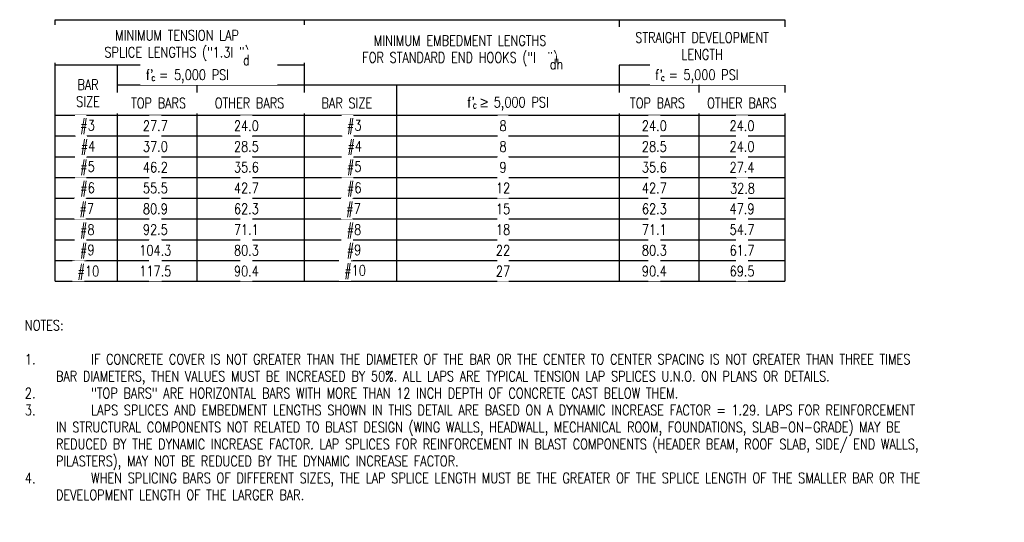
# Model space of a CAD drawing. Header units: inches. Extents: x -458 to 1900, y -406 to 193.
# Tile 6 of 15: x -0.4 to 11.48, y 28.25 to 34.31. Entities that reach past the tile are written whole.
import ezdxf

# ---------------------------------------------------------------- set-up
doc = ezdxf.new("R2010")
doc.units = ezdxf.units.IN
doc.header["$MEASUREMENT"] = 0
doc.layers.add('A-DETL-THIN', color=1, linetype='Continuous')
doc.layers.add('S-ANNO-NOTE', color=2, linetype='Continuous', lineweight=35)
doc.styles.add('Annotative', font='romans.shx', dxfattribs={"width": 0.8, "height": 0.125})

msp = doc.modelspace()

# ---------------------------------------------------------------- linework, layer by layer
at = {"layer": 'A-DETL-THIN', "lineweight": -3}
for p, q in [((0.027, 31.1565), (0.027, 34.3104)), ((0.027, 34.3104), (8.8357, 34.3104)), ((3.0336, 34.3104), (3.0336, 31.1565)), ((6.8357, 34.3104), (6.8357, 31.1565)), ((8.8357, 34.3104), (8.8357, 31.1565)), ((3.0336, 33.7627), (0.027, 33.7627)), ((0.777, 33.7627), (0.777, 31.1565)), ((0.777, 33.5239), (8.8357, 33.5239)), ((1.7378, 33.5239), (1.7378, 31.1565)), ((4.1492, 33.5239), (4.1492, 31.1565)), ((0.027, 33.1598), (8.8357, 33.1598)), ((0.027, 32.9094), (8.8357, 32.9094)), ((0.027, 32.659), (8.8357, 32.659)), ((0.027, 32.4086), (8.8357, 32.4086)), ((0.027, 32.1582), (8.8357, 32.1582)), ((0.027, 31.9078), (8.8357, 31.9078)), ((0.027, 31.6573), (8.8357, 31.6573)), ((0.027, 31.4069), (8.8357, 31.4069)), ((0.027, 31.1565), (8.8357, 31.1565))]:
    msp.add_line(p, q, dxfattribs=at)

# ---------------------------------------------------------------- texts
at = {"layer": 'S-ANNO-NOTE', "lineweight": -3, "char_height": 0.125, "line_spacing_factor": 0.981704, "style": 'Annotative', "bg_fill": 2}
for s, insert, width, attachment_point in [('\\pxqc,t4,8,12,16,20,24,28,32,36,40,44,48,52,56,60,64,68,72,76,80,84,88,92,96,100,104,108,112,116,120,124,128;MINIMUM EMBEDMENT LENGTHS\\PFOR STANDARD END HOOKS ("l  ")', (4.9155, 33.9363), 3, 5), ('\\pxt3.2,6.4,9.6,12.8,16,19.2,22.4,25.6,28.8,32,35.2,38.4,41.6,44.8,48,51.2,54.4,57.6,60.8,64,67.2,70.4,73.6,76.8,80,83.2,86.4,89.6,92.8,96,99.2,102.4;NOTES:\\P\\P\\pi-3,l3,t6.4,9.6,12.8,16,19.2,22.4,25.6,28.8,32,35.2,38.4,41.6,44.8,48,51.2,54.4,57.6,60.8,64,67.2,70.4,73.6,76.8,80,83.2,86.4,89.6,92.8,96,99.2,102.4;1.^IIF CONCRETE COVER IS NOT GREATER THAN THE DIAMETER OF THE BAR OR THE CENTER TO CENTER SPACING IS NOT GREATER THAN THREE TIMES BAR DIAMETERS, THEN VALUES MUST BE INCREASED BY 50%. ALL LAPS ARE TYPICAL TENSION LAP SPLICES U.N.O. ON PLANS OR DETAILS.\\P2.^I"TOP BARS" ARE HORIZONTAL BARS WITH MORE THAN 12 INCH DEPTH OF CONCRETE CAST BELOW THEM.\\P3.^ILAPS SPLICES AND EMBEDMENT LENGTHS SHOWN IN THIS DETAIL ARE BASED ON A DYNAMIC INCREASE FACTOR = 1.29. LAPS FOR REINFORCEMENT IN STRUCTURAL COMPONENTS NOT RELATED TO BLAST DESIGN (WING WALLS, HEADWALL, MECHANICAL ROOM, FOUNDATIONS, SLAB-ON-GRADE) MAY BE REDUCED BY THE DYNAMIC INCREASE FACTOR. LAP SPLICES FOR REINFORCEMENT IN BLAST COMPONENTS (HEADER BEAM, ROOF SLAB, SIDE/ END WALLS, PILASTERS), MAY NOT BE REDUCED BY THE DYNAMIC INCREASE FACTOR.\\P4.^IWHEN SPLICING BARS OF DIFFERENT SIZES, THE LAP SPLICE LENGTH MUST BE THE GREATER OF THE SPLICE LENGTH OF THE SMALLER BAR OR THE DEVELOPMENT LENGTH OF THE LARGER BAR.', (-0.3368, 30.6881), 11.757747, 1)]:
    msp.add_mtext(s, dxfattribs=dict(at, insert=insert, width=width, attachment_point=attachment_point))

# ---------------------------------------------------------------- next in the draw order: texts
for s, insert, width, attachment_point in [('\\pxqc,t4,8,12,16,20,24,28,32,36,40,44,48,52,56,60,64,68,72,76,80,84,88,92,96,100,104,108,112,116,120,124,128;MINIMUM TENSION LAP\\PSPLICE LENGTHS ("1.3l ")', (1.5, 33.9992), 3, 5), ('\\pxqc,t4,8,12,16,20,24,28,32,36,40,44,48,52,56,60,64,68,72,76,80,84,88,92,96,100,104,108,112,116,120,124,128;STRAIGHT DEVELOPMENT LENGTH', (7.8357, 33.9933), 1.964224, 5), ('\\pxt3.2,6.4,9.6,12.8,16,19.2,22.4,25.6,28.8,32,35.2,38.4,41.6,44.8,48,51.2,54.4,57.6,60.8,64,67.2,70.4,73.6,76.8,80,83.2,86.4,89.6,92.8,96,99.2,102.4;{dh}', (5.997, 33.7126), 0.012227, 7), ('\\pxqc,t3.2,6.4,9.6,12.8,16,19.2,22.4,25.6,28.8,32,35.2,38.4,41.6,44.8,48,51.2,54.4,57.6,60.8,64,67.2,70.4,73.6,76.8,80,83.2,86.4,89.6,92.8,96,99.2,102.4;{BAR\\PSIZE}', (0.4256, 33.4249), 0.027087, 5), ('\\pxqc,t3.2,6.4,9.6,12.8,16,19.2,22.4,25.6,28.8,32,35.2,38.4,41.6,44.8,48,51.2,54.4,57.6,60.8,64,67.2,70.4,73.6,76.8,80,83.2,86.4,89.6,92.8,96,99.2,102.4;{TOP BARS}', (1.2763, 33.3057), 1, 5), ("\\pxt3.2,6.4,9.6,12.8,16,19.2,22.4,25.6,28.8,32,35.2,38.4,41.6,44.8,48,51.2,54.4,57.6,60.8,64,67.2,70.4,73.6,76.8,80,83.2,86.4,89.6,92.8,96,99.2,102.4;{f'}", (4.9994, 33.3782), 0.007237, 1), ('\\pxt3.2,6.4,9.6,12.8,16,19.2,22.4,25.6,28.8,32,35.2,38.4,41.6,44.8,48,51.2,54.4,57.6,60.8,64,67.2,70.4,73.6,76.8,80,83.2,86.4,89.6,92.8,96,99.2,102.4;{#5}', (0.3314, 32.4353), 0.013023, 7), ('\\pxt3.2,6.4,9.6,12.8,16,19.2,22.4,25.6,28.8,32,35.2,38.4,41.6,44.8,48,51.2,54.4,57.6,60.8,64,67.2,70.4,73.6,76.8,80,83.2,86.4,89.6,92.8,96,99.2,102.4;{#5}', (3.55, 32.4353), 0.013023, 7), ('\\pxt3.2,6.4,9.6,12.8,16,19.2,22.4,25.6,28.8,32,35.2,38.4,41.6,44.8,48,51.2,54.4,57.6,60.8,64,67.2,70.4,73.6,76.8,80,83.2,86.4,89.6,92.8,96,99.2,102.4;{#10}', (0.299, 31.1747), 0.019325, 7), ('\\pxt3.2,6.4,9.6,12.8,16,19.2,22.4,25.6,28.8,32,35.2,38.4,41.6,44.8,48,51.2,54.4,57.6,60.8,64,67.2,70.4,73.6,76.8,80,83.2,86.4,89.6,92.8,96,99.2,102.4;{#10}', (3.5176, 31.1825), 0.019325, 7)]:
    msp.add_mtext(s, dxfattribs=dict(at, insert=insert, width=width, attachment_point=attachment_point))

# ---------------------------------------------------------------- next in the draw order: linework, layer by layer
at = {"layer": 'A-DETL-THIN', "lineweight": -3}
msp.add_line((8.8357, 33.7627), (6.8357, 33.7627), dxfattribs=at)

# ---------------------------------------------------------------- next in the draw order: texts
at = {"layer": 'S-ANNO-NOTE', "lineweight": -3, "char_height": 0.125, "line_spacing_factor": 0.981704, "style": 'Annotative', "bg_fill": 2}
for s, insert, width, attachment_point in [("\\pxt3.2,6.4,9.6,12.8,16,19.2,22.4,25.6,28.8,32,35.2,38.4,41.6,44.8,48,51.2,54.4,57.6,60.8,64,67.2,70.4,73.6,76.8,80,83.2,86.4,89.6,92.8,96,99.2,102.4;{f'}", (1.1206, 33.7089), 0.007237, 1), ('\\pxt3.2,6.4,9.6,12.8,16,19.2,22.4,25.6,28.8,32,35.2,38.4,41.6,44.8,48,51.2,54.4,57.6,60.8,64,67.2,70.4,73.6,76.8,80,83.2,86.4,89.6,92.8,96,99.2,102.4; {\\fArial|b0|i0|c0|p34;\\W1;≥} 5,000 PSI', (5.0885, 33.3782), 1.430466, 1), ('\\pxqc,t3.2,6.4,9.6,12.8,16,19.2,22.4,25.6,28.8,32,35.2,38.4,41.6,44.8,48,51.2,54.4,57.6,60.8,64,67.2,70.4,73.6,76.8,80,83.2,86.4,89.6,92.8,96,99.2,102.4;27.7', (1.2379, 33.0318), 0.022367, 5), ('\\pxt3.2,6.4,9.6,12.8,16,19.2,22.4,25.6,28.8,32,35.2,38.4,41.6,44.8,48,51.2,54.4,57.6,60.8,64,67.2,70.4,73.6,76.8,80,83.2,86.4,89.6,92.8,96,99.2,102.4;{#4}', (0.3375, 32.6812), 0.013023, 7), ('\\pxt3.2,6.4,9.6,12.8,16,19.2,22.4,25.6,28.8,32,35.2,38.4,41.6,44.8,48,51.2,54.4,57.6,60.8,64,67.2,70.4,73.6,76.8,80,83.2,86.4,89.6,92.8,96,99.2,102.4;{#4}', (3.5561, 32.6812), 0.013023, 7), ('\\pxt3.2,6.4,9.6,12.8,16,19.2,22.4,25.6,28.8,32,35.2,38.4,41.6,44.8,48,51.2,54.4,57.6,60.8,64,67.2,70.4,73.6,76.8,80,83.2,86.4,89.6,92.8,96,99.2,102.4;{#6}', (0.3314, 32.1791), 0.013023, 7), ('\\pxt3.2,6.4,9.6,12.8,16,19.2,22.4,25.6,28.8,32,35.2,38.4,41.6,44.8,48,51.2,54.4,57.6,60.8,64,67.2,70.4,73.6,76.8,80,83.2,86.4,89.6,92.8,96,99.2,102.4;{#6}', (3.55, 32.1791), 0.013023, 7)]:
    msp.add_mtext(s, dxfattribs=dict(at, insert=insert, width=width, attachment_point=attachment_point))

# ---------------------------------------------------------------- next in the draw order: texts
at = {"layer": 'S-ANNO-NOTE', "lineweight": -3, "line_spacing_factor": 0.981704, "style": 'Annotative', "bg_fill": 2}
for s, insert, char_height, width, attachment_point in [('\\pxt3.2,6.4,9.6,12.8,16,19.2,22.4,25.6,28.8,32,35.2,38.4,41.6,44.8,48,51.2,54.4,57.6,60.8,64,67.2,70.4,73.6,76.8,80,83.2,86.4,89.6,92.8,96,99.2,102.4;{ = 5,000 PSI}', (1.2148, 33.7089), 0.125, 1.432255, 1), ("\\pxt3.2,6.4,9.6,12.8,16,19.2,22.4,25.6,28.8,32,35.2,38.4,41.6,44.8,48,51.2,54.4,57.6,60.8,64,67.2,70.4,73.6,76.8,80,83.2,86.4,89.6,92.8,96,99.2,102.4;{f'}", (7.2694, 33.7089), 0.125, 0.007237, 1), ('\\pxt3.2,6.4,9.6,12.8,16,19.2,22.4,25.6,28.8,32,35.2,38.4,41.6,44.8,48,51.2,54.4,57.6,60.8,64,67.2,70.4,73.6,76.8,80,83.2,86.4,89.6,92.8,96,99.2,102.4;c', (5.0689, 33.321), 0.08, 0.007237, 1), ('\\pxqc,t3.2,6.4,9.6,12.8,16,19.2,22.4,25.6,28.8,32,35.2,38.4,41.6,44.8,48,51.2,54.4,57.6,60.8,64,67.2,70.4,73.6,76.8,80,83.2,86.4,89.6,92.8,96,99.2,102.4;8', (5.4341, 33.0311), 0.125, 0.006442, 5), ('\\pxt3.2,6.4,9.6,12.8,16,19.2,22.4,25.6,28.8,32,35.2,38.4,41.6,44.8,48,51.2,54.4,57.6,60.8,64,67.2,70.4,73.6,76.8,80,83.2,86.4,89.6,92.8,96,99.2,102.4;{#3}', (0.3314, 32.9322), 0.125, 0.013023, 7), ('\\pxt3.2,6.4,9.6,12.8,16,19.2,22.4,25.6,28.8,32,35.2,38.4,41.6,44.8,48,51.2,54.4,57.6,60.8,64,67.2,70.4,73.6,76.8,80,83.2,86.4,89.6,92.8,96,99.2,102.4;{#3}', (3.55, 32.9322), 0.125, 0.013023, 7), ('\\pxqc,t3.2,6.4,9.6,12.8,16,19.2,22.4,25.6,28.8,32,35.2,38.4,41.6,44.8,48,51.2,54.4,57.6,60.8,64,67.2,70.4,73.6,76.8,80,83.2,86.4,89.6,92.8,96,99.2,102.4;37.0', (1.2379, 32.7814), 0.125, 0.022367, 5), ('\\pxt3.2,6.4,9.6,12.8,16,19.2,22.4,25.6,28.8,32,35.2,38.4,41.6,44.8,48,51.2,54.4,57.6,60.8,64,67.2,70.4,73.6,76.8,80,83.2,86.4,89.6,92.8,96,99.2,102.4;{#7}', (0.3225, 31.9296), 0.125, 0.013023, 7), ('\\pxt3.2,6.4,9.6,12.8,16,19.2,22.4,25.6,28.8,32,35.2,38.4,41.6,44.8,48,51.2,54.4,57.6,60.8,64,67.2,70.4,73.6,76.8,80,83.2,86.4,89.6,92.8,96,99.2,102.4;{#7}', (3.5411, 31.9296), 0.125, 0.013023, 7)]:
    msp.add_mtext(s, dxfattribs=dict(at, insert=insert, char_height=char_height, width=width, attachment_point=attachment_point))

# ---------------------------------------------------------------- next in the draw order: texts
for s, insert, char_height, width, attachment_point in [('\\pxt3.2,6.4,9.6,12.8,16,19.2,22.4,25.6,28.8,32,35.2,38.4,41.6,44.8,48,51.2,54.4,57.6,60.8,64,67.2,70.4,73.6,76.8,80,83.2,86.4,89.6,92.8,96,99.2,102.4;{d}', (2.2952, 33.7615), 0.125, 0.006183, 7), ('\\pxt3.2,6.4,9.6,12.8,16,19.2,22.4,25.6,28.8,32,35.2,38.4,41.6,44.8,48,51.2,54.4,57.6,60.8,64,67.2,70.4,73.6,76.8,80,83.2,86.4,89.6,92.8,96,99.2,102.4;{ = 5,000 PSI}', (7.3637, 33.7089), 0.125, 1.432255, 1), ('\\pxt3.2,6.4,9.6,12.8,16,19.2,22.4,25.6,28.8,32,35.2,38.4,41.6,44.8,48,51.2,54.4,57.6,60.8,64,67.2,70.4,73.6,76.8,80,83.2,86.4,89.6,92.8,96,99.2,102.4;c', (1.1901, 33.6517), 0.08, 0.007237, 1), ('\\pxqc,t3.2,6.4,9.6,12.8,16,19.2,22.4,25.6,28.8,32,35.2,38.4,41.6,44.8,48,51.2,54.4,57.6,60.8,64,67.2,70.4,73.6,76.8,80,83.2,86.4,89.6,92.8,96,99.2,102.4;{OTHER BARS}', (2.3741, 33.3057), 0.125, 1, 5), ('\\pxqc,t3.2,6.4,9.6,12.8,16,19.2,22.4,25.6,28.8,32,35.2,38.4,41.6,44.8,48,51.2,54.4,57.6,60.8,64,67.2,70.4,73.6,76.8,80,83.2,86.4,89.6,92.8,96,99.2,102.4;{8}', (5.4341, 32.7807), 0.125, 0.006442, 5), ('\\pxqc,t3.2,6.4,9.6,12.8,16,19.2,22.4,25.6,28.8,32,35.2,38.4,41.6,44.8,48,51.2,54.4,57.6,60.8,64,67.2,70.4,73.6,76.8,80,83.2,86.4,89.6,92.8,96,99.2,102.4;46.2', (1.2379, 32.531), 0.125, 0.022367, 5), ('\\pxt3.2,6.4,9.6,12.8,16,19.2,22.4,25.6,28.8,32,35.2,38.4,41.6,44.8,48,51.2,54.4,57.6,60.8,64,67.2,70.4,73.6,76.8,80,83.2,86.4,89.6,92.8,96,99.2,102.4;{#8}', (0.3278, 31.6738), 0.125, 0.013023, 7), ('\\pxt3.2,6.4,9.6,12.8,16,19.2,22.4,25.6,28.8,32,35.2,38.4,41.6,44.8,48,51.2,54.4,57.6,60.8,64,67.2,70.4,73.6,76.8,80,83.2,86.4,89.6,92.8,96,99.2,102.4;{#8}', (3.5465, 31.6738), 0.125, 0.013023, 7)]:
    msp.add_mtext(s, dxfattribs=dict(at, insert=insert, char_height=char_height, width=width, attachment_point=attachment_point))

# ---------------------------------------------------------------- next in the draw order: linework, layer by layer
at = {"layer": 'A-DETL-THIN', "lineweight": -3}
msp.add_line((7.7965, 33.5239), (7.7965, 31.1565), dxfattribs=at)

# ---------------------------------------------------------------- next in the draw order: texts
at = {"layer": 'S-ANNO-NOTE', "lineweight": -3, "line_spacing_factor": 0.981704, "style": 'Annotative', "bg_fill": 2}
for s, insert, char_height, width, attachment_point in [('\\pxt3.2,6.4,9.6,12.8,16,19.2,22.4,25.6,28.8,32,35.2,38.4,41.6,44.8,48,51.2,54.4,57.6,60.8,64,67.2,70.4,73.6,76.8,80,83.2,86.4,89.6,92.8,96,99.2,102.4;c', (7.3389, 33.6517), 0.08, 0.007237, 1), ('\\pxqc,t3.2,6.4,9.6,12.8,16,19.2,22.4,25.6,28.8,32,35.2,38.4,41.6,44.8,48,51.2,54.4,57.6,60.8,64,67.2,70.4,73.6,76.8,80,83.2,86.4,89.6,92.8,96,99.2,102.4;{BAR SIZE}', (3.5491, 33.3052), 0.125, 1, 5), ('\\pxqc,t3.2,6.4,9.6,12.8,16,19.2,22.4,25.6,28.8,32,35.2,38.4,41.6,44.8,48,51.2,54.4,57.6,60.8,64,67.2,70.4,73.6,76.8,80,83.2,86.4,89.6,92.8,96,99.2,102.4;24.0', (2.3363, 33.0318), 0.125, 0.022367, 5), ('\\pxqc,t3.2,6.4,9.6,12.8,16,19.2,22.4,25.6,28.8,32,35.2,38.4,41.6,44.8,48,51.2,54.4,57.6,60.8,64,67.2,70.4,73.6,76.8,80,83.2,86.4,89.6,92.8,96,99.2,102.4;9', (5.4339, 32.5303), 0.125, 0.012764, 5), ('\\pxqc,t3.2,6.4,9.6,12.8,16,19.2,22.4,25.6,28.8,32,35.2,38.4,41.6,44.8,48,51.2,54.4,57.6,60.8,64,67.2,70.4,73.6,76.8,80,83.2,86.4,89.6,92.8,96,99.2,102.4;55.5', (1.2379, 32.2806), 0.125, 0.022367, 5), ('\\pxt3.2,6.4,9.6,12.8,16,19.2,22.4,25.6,28.8,32,35.2,38.4,41.6,44.8,48,51.2,54.4,57.6,60.8,64,67.2,70.4,73.6,76.8,80,83.2,86.4,89.6,92.8,96,99.2,102.4;{#9}', (0.3278, 31.4304), 0.125, 0.013023, 7), ('\\pxt3.2,6.4,9.6,12.8,16,19.2,22.4,25.6,28.8,32,35.2,38.4,41.6,44.8,48,51.2,54.4,57.6,60.8,64,67.2,70.4,73.6,76.8,80,83.2,86.4,89.6,92.8,96,99.2,102.4;{#9}', (3.5465, 31.4304), 0.125, 0.013023, 7)]:
    msp.add_mtext(s, dxfattribs=dict(at, insert=insert, char_height=char_height, width=width, attachment_point=attachment_point))

# ---------------------------------------------------------------- next in the draw order: texts
at = {"layer": 'S-ANNO-NOTE', "lineweight": -3, "char_height": 0.125, "attachment_point": 5, "line_spacing_factor": 0.981704, "style": 'Annotative', "bg_fill": 2}
for s, insert, width in [('\\pxqc,t3.2,6.4,9.6,12.8,16,19.2,22.4,25.6,28.8,32,35.2,38.4,41.6,44.8,48,51.2,54.4,57.6,60.8,64,67.2,70.4,73.6,76.8,80,83.2,86.4,89.6,92.8,96,99.2,102.4;{TOP BARS}', (7.2978, 33.3057), 1), ('\\pxqc,t3.2,6.4,9.6,12.8,16,19.2,22.4,25.6,28.8,32,35.2,38.4,41.6,44.8,48,51.2,54.4,57.6,60.8,64,67.2,70.4,73.6,76.8,80,83.2,86.4,89.6,92.8,96,99.2,102.4;28.5', (2.3363, 32.7814), 0.01236), ('\\pxqc,t3.2,6.4,9.6,12.8,16,19.2,22.4,25.6,28.8,32,35.2,38.4,41.6,44.8,48,51.2,54.4,57.6,60.8,64,67.2,70.4,73.6,76.8,80,83.2,86.4,89.6,92.8,96,99.2,102.4;{12}', (5.4339, 32.2799), 0.012764), ('\\pxqc,t3.2,6.4,9.6,12.8,16,19.2,22.4,25.6,28.8,32,35.2,38.4,41.6,44.8,48,51.2,54.4,57.6,60.8,64,67.2,70.4,73.6,76.8,80,83.2,86.4,89.6,92.8,96,99.2,102.4;80.9', (1.2379, 32.0302), 0.022367)]:
    msp.add_mtext(s, dxfattribs=dict(at, insert=insert, width=width))

# ---------------------------------------------------------------- next in the draw order: texts
for s, insert, width in [('\\pxqc,t3.2,6.4,9.6,12.8,16,19.2,22.4,25.6,28.8,32,35.2,38.4,41.6,44.8,48,51.2,54.4,57.6,60.8,64,67.2,70.4,73.6,76.8,80,83.2,86.4,89.6,92.8,96,99.2,102.4;{OTHER BARS}', (8.3169, 33.3057), 1), ('\\pxqc,t3.2,6.4,9.6,12.8,16,19.2,22.4,25.6,28.8,32,35.2,38.4,41.6,44.8,48,51.2,54.4,57.6,60.8,64,67.2,70.4,73.6,76.8,80,83.2,86.4,89.6,92.8,96,99.2,102.4;24.0', (7.2599, 33.0318), 0.022367), ('\\pxqc,t3.2,6.4,9.6,12.8,16,19.2,22.4,25.6,28.8,32,35.2,38.4,41.6,44.8,48,51.2,54.4,57.6,60.8,64,67.2,70.4,73.6,76.8,80,83.2,86.4,89.6,92.8,96,99.2,102.4;35.6', (2.3363, 32.531), 0.022367), ('\\pxqc,t3.2,6.4,9.6,12.8,16,19.2,22.4,25.6,28.8,32,35.2,38.4,41.6,44.8,48,51.2,54.4,57.6,60.8,64,67.2,70.4,73.6,76.8,80,83.2,86.4,89.6,92.8,96,99.2,102.4;15', (5.4339, 32.0295), 0.012764), ('\\pxqc,t3.2,6.4,9.6,12.8,16,19.2,22.4,25.6,28.8,32,35.2,38.4,41.6,44.8,48,51.2,54.4,57.6,60.8,64,67.2,70.4,73.6,76.8,80,83.2,86.4,89.6,92.8,96,99.2,102.4;92.5', (1.2379, 31.7798), 0.022367)]:
    msp.add_mtext(s, dxfattribs=dict(at, insert=insert, width=width))

# ---------------------------------------------------------------- next in the draw order: texts
for s, insert, width in [('\\pxqc,t3.2,6.4,9.6,12.8,16,19.2,22.4,25.6,28.8,32,35.2,38.4,41.6,44.8,48,51.2,54.4,57.6,60.8,64,67.2,70.4,73.6,76.8,80,83.2,86.4,89.6,92.8,96,99.2,102.4;24.0', (8.3182, 33.0318), 0.022367), ('\\pxqc,t3.2,6.4,9.6,12.8,16,19.2,22.4,25.6,28.8,32,35.2,38.4,41.6,44.8,48,51.2,54.4,57.6,60.8,64,67.2,70.4,73.6,76.8,80,83.2,86.4,89.6,92.8,96,99.2,102.4;28.5', (7.2599, 32.7814), 0.01236), ('\\pxqc,t3.2,6.4,9.6,12.8,16,19.2,22.4,25.6,28.8,32,35.2,38.4,41.6,44.8,48,51.2,54.4,57.6,60.8,64,67.2,70.4,73.6,76.8,80,83.2,86.4,89.6,92.8,96,99.2,102.4;42.7', (2.3363, 32.2806), 0.022367), ('\\pxqc,t3.2,6.4,9.6,12.8,16,19.2,22.4,25.6,28.8,32,35.2,38.4,41.6,44.8,48,51.2,54.4,57.6,60.8,64,67.2,70.4,73.6,76.8,80,83.2,86.4,89.6,92.8,96,99.2,102.4;18', (5.4339, 31.7791), 0.012764), ('\\pxqc,t3.2,6.4,9.6,12.8,16,19.2,22.4,25.6,28.8,32,35.2,38.4,41.6,44.8,48,51.2,54.4,57.6,60.8,64,67.2,70.4,73.6,76.8,80,83.2,86.4,89.6,92.8,96,99.2,102.4;104.3', (1.2379, 31.5294), 0.02867)]:
    msp.add_mtext(s, dxfattribs=dict(at, insert=insert, width=width))

# ---------------------------------------------------------------- next in the draw order: texts
for s, insert, width in [('\\pxqc,t3.2,6.4,9.6,12.8,16,19.2,22.4,25.6,28.8,32,35.2,38.4,41.6,44.8,48,51.2,54.4,57.6,60.8,64,67.2,70.4,73.6,76.8,80,83.2,86.4,89.6,92.8,96,99.2,102.4;24.0', (8.3182, 32.7814), 0.022367), ('\\pxqc,t3.2,6.4,9.6,12.8,16,19.2,22.4,25.6,28.8,32,35.2,38.4,41.6,44.8,48,51.2,54.4,57.6,60.8,64,67.2,70.4,73.6,76.8,80,83.2,86.4,89.6,92.8,96,99.2,102.4;35.6', (7.2599, 32.531), 0.022367), ('\\pxqc,t3.2,6.4,9.6,12.8,16,19.2,22.4,25.6,28.8,32,35.2,38.4,41.6,44.8,48,51.2,54.4,57.6,60.8,64,67.2,70.4,73.6,76.8,80,83.2,86.4,89.6,92.8,96,99.2,102.4;62.3', (2.3363, 32.0302), 0.022367), ('\\pxqc,t3.2,6.4,9.6,12.8,16,19.2,22.4,25.6,28.8,32,35.2,38.4,41.6,44.8,48,51.2,54.4,57.6,60.8,64,67.2,70.4,73.6,76.8,80,83.2,86.4,89.6,92.8,96,99.2,102.4;22', (5.4339, 31.5287), 0.012764), ('\\pxqc,t3.2,6.4,9.6,12.8,16,19.2,22.4,25.6,28.8,32,35.2,38.4,41.6,44.8,48,51.2,54.4,57.6,60.8,64,67.2,70.4,73.6,76.8,80,83.2,86.4,89.6,92.8,96,99.2,102.4;117.5', (1.2379, 31.2789), 0.02867)]:
    msp.add_mtext(s, dxfattribs=dict(at, insert=insert, width=width))

# ---------------------------------------------------------------- next in the draw order: texts
for s, insert, width in [('\\pxqc,t3.2,6.4,9.6,12.8,16,19.2,22.4,25.6,28.8,32,35.2,38.4,41.6,44.8,48,51.2,54.4,57.6,60.8,64,67.2,70.4,73.6,76.8,80,83.2,86.4,89.6,92.8,96,99.2,102.4;27.4', (8.3182, 32.531), 0.022367), ('\\pxqc,t3.2,6.4,9.6,12.8,16,19.2,22.4,25.6,28.8,32,35.2,38.4,41.6,44.8,48,51.2,54.4,57.6,60.8,64,67.2,70.4,73.6,76.8,80,83.2,86.4,89.6,92.8,96,99.2,102.4;42.7', (7.2599, 32.2806), 0.022367), ('\\pxqc,t3.2,6.4,9.6,12.8,16,19.2,22.4,25.6,28.8,32,35.2,38.4,41.6,44.8,48,51.2,54.4,57.6,60.8,64,67.2,70.4,73.6,76.8,80,83.2,86.4,89.6,92.8,96,99.2,102.4;71.1', (2.3363, 31.7798), 0.022367), ('\\pxqc,t3.2,6.4,9.6,12.8,16,19.2,22.4,25.6,28.8,32,35.2,38.4,41.6,44.8,48,51.2,54.4,57.6,60.8,64,67.2,70.4,73.6,76.8,80,83.2,86.4,89.6,92.8,96,99.2,102.4;27', (5.4339, 31.2783), 0.012764)]:
    msp.add_mtext(s, dxfattribs=dict(at, insert=insert, width=width))

# ---------------------------------------------------------------- next in the draw order: texts
for s, insert, width in [('\\pxqc,t3.2,6.4,9.6,12.8,16,19.2,22.4,25.6,28.8,32,35.2,38.4,41.6,44.8,48,51.2,54.4,57.6,60.8,64,67.2,70.4,73.6,76.8,80,83.2,86.4,89.6,92.8,96,99.2,102.4;32.8', (8.3238, 32.2773), 0.011184), ('\\pxqc,t3.2,6.4,9.6,12.8,16,19.2,22.4,25.6,28.8,32,35.2,38.4,41.6,44.8,48,51.2,54.4,57.6,60.8,64,67.2,70.4,73.6,76.8,80,83.2,86.4,89.6,92.8,96,99.2,102.4;62.3', (7.2599, 32.0302), 0.022367), ('\\pxqc,t3.2,6.4,9.6,12.8,16,19.2,22.4,25.6,28.8,32,35.2,38.4,41.6,44.8,48,51.2,54.4,57.6,60.8,64,67.2,70.4,73.6,76.8,80,83.2,86.4,89.6,92.8,96,99.2,102.4;80.3', (2.3363, 31.5294), 0.022367)]:
    msp.add_mtext(s, dxfattribs=dict(at, insert=insert, width=width))

# ---------------------------------------------------------------- next in the draw order: texts
at = {"layer": 'S-ANNO-NOTE', "lineweight": -3, "char_height": 0.125, "width": 0.022367, "attachment_point": 5, "line_spacing_factor": 0.981704, "style": 'Annotative', "bg_fill": 2}
for s, insert in [('\\pxqc,t3.2,6.4,9.6,12.8,16,19.2,22.4,25.6,28.8,32,35.2,38.4,41.6,44.8,48,51.2,54.4,57.6,60.8,64,67.2,70.4,73.6,76.8,80,83.2,86.4,89.6,92.8,96,99.2,102.4;47.9', (8.3182, 32.0302)), ('\\pxqc,t3.2,6.4,9.6,12.8,16,19.2,22.4,25.6,28.8,32,35.2,38.4,41.6,44.8,48,51.2,54.4,57.6,60.8,64,67.2,70.4,73.6,76.8,80,83.2,86.4,89.6,92.8,96,99.2,102.4;71.1', (7.2599, 31.7798)), ('\\pxqc,t3.2,6.4,9.6,12.8,16,19.2,22.4,25.6,28.8,32,35.2,38.4,41.6,44.8,48,51.2,54.4,57.6,60.8,64,67.2,70.4,73.6,76.8,80,83.2,86.4,89.6,92.8,96,99.2,102.4;90.4', (2.3363, 31.2789))]:
    msp.add_mtext(s, dxfattribs=dict(at, insert=insert))

# ---------------------------------------------------------------- next in the draw order: texts
for s, insert in [('\\pxqc,t3.2,6.4,9.6,12.8,16,19.2,22.4,25.6,28.8,32,35.2,38.4,41.6,44.8,48,51.2,54.4,57.6,60.8,64,67.2,70.4,73.6,76.8,80,83.2,86.4,89.6,92.8,96,99.2,102.4;54.7', (8.3182, 31.7798)), ('\\pxqc,t3.2,6.4,9.6,12.8,16,19.2,22.4,25.6,28.8,32,35.2,38.4,41.6,44.8,48,51.2,54.4,57.6,60.8,64,67.2,70.4,73.6,76.8,80,83.2,86.4,89.6,92.8,96,99.2,102.4;80.3', (7.2599, 31.5294))]:
    msp.add_mtext(s, dxfattribs=dict(at, insert=insert))

# ---------------------------------------------------------------- next in the draw order: texts
for s, insert in [('\\pxqc,t3.2,6.4,9.6,12.8,16,19.2,22.4,25.6,28.8,32,35.2,38.4,41.6,44.8,48,51.2,54.4,57.6,60.8,64,67.2,70.4,73.6,76.8,80,83.2,86.4,89.6,92.8,96,99.2,102.4;61.7', (8.3182, 31.5294)), ('\\pxqc,t3.2,6.4,9.6,12.8,16,19.2,22.4,25.6,28.8,32,35.2,38.4,41.6,44.8,48,51.2,54.4,57.6,60.8,64,67.2,70.4,73.6,76.8,80,83.2,86.4,89.6,92.8,96,99.2,102.4;90.4', (7.2599, 31.2789))]:
    msp.add_mtext(s, dxfattribs=dict(at, insert=insert))

# ---------------------------------------------------------------- next in the draw order: texts
at = {"layer": 'S-ANNO-NOTE', "lineweight": -3, "insert": (8.3182, 31.2789), "char_height": 0.125, "width": 0.022367, "attachment_point": 5, "line_spacing_factor": 0.981704, "style": 'Annotative', "bg_fill": 2}
msp.add_mtext('\\pxqc,t3.2,6.4,9.6,12.8,16,19.2,22.4,25.6,28.8,32,35.2,38.4,41.6,44.8,48,51.2,54.4,57.6,60.8,64,67.2,70.4,73.6,76.8,80,83.2,86.4,89.6,92.8,96,99.2,102.4;69.5', dxfattribs=at)

doc.saveas('drawing.dxf')
